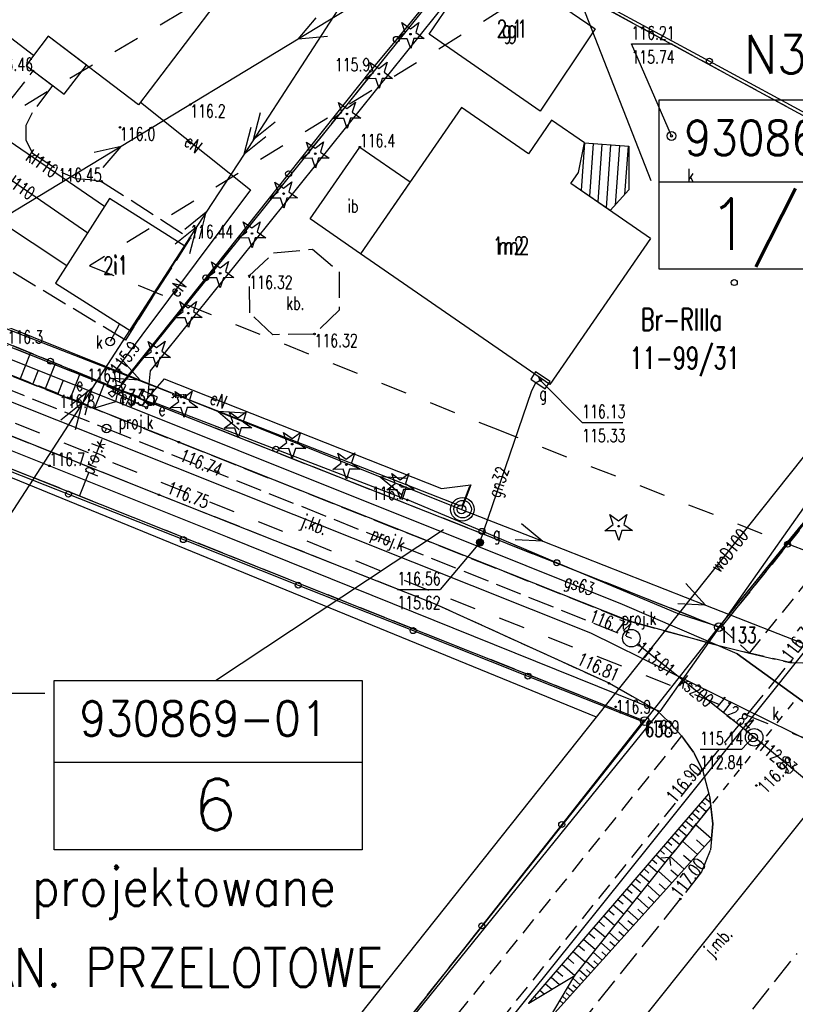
# Model space of a CAD drawing. Extents: x 6572638 to 13149531, y 5838629 to 11678088.
# Tile 27 of 37: x 6573851 to 6573895, y 5838932 to 5838989. Entities that reach past the tile are written whole.
import ezdxf
from ezdxf.enums import TextEntityAlignment as Align

# ---------------------------------------------------------------- set-up
doc = ezdxf.new("R2010")
doc.units = 0
doc.header["$MEASUREMENT"] = 0
for name, pattern in [('1', [0]), ('11', [3, 2.5, -0.5]), ('1_1', [0]), ('1_OTDI', [0]), ('1_OTKC', [1.5, 1, -0.5]), ('1_OTKJ', [2, 1.5, -0.5]), ('1_OTKK', [0]), ('1_OTKU', [2, 1.5, -0.5]), ('1_OTRK', [1.75, 1.25, -0.5]), ('1_OTRKG', [1.75, 1.25, -0.5]), ('1_OTRU', [0]), ('1_OTRUG', [0]), ('1_OTZK', [1.5, 1, -0.5]), ('2_1', [0]), ('2_EGBI17', [0]), ('2_EGBS', [0]), ('2_EGBSG', [0]), ('2_EGBU_A', [0]), ('2_EGBW_W', [1, 0.5, -0.5]), ('3_SUEP_A', [0]), ('3_SUGP', [0]), ('3_SUKP', [0]), ('3_SUKS', [0]), ('3_SULO', [0]), ('3_SUPP_P', [2, 1.5, -0.5]), ('3_SUTP_A', [0]), ('3_SUUP_P', [0]), ('3_SUWP', [0]), ('GDE', [0]), ('GUK', [2, 1.5, -0.5])]:
    doc.linetypes.add(name, pattern=pattern)
doc.layers.get('0').update_dxf_attribs({"color": 250, "linetype": 'CONTINUOUS'})
doc.layers.get('DEFPOINTS').update_dxf_attribs({"linetype": 'CONTINUOUS'})
for name, color, linetype in [('_L_NAP', 7, 'CONTINUOUS'), ('DZIALKI', 7, 'GDE'), ('EBTPO_L_0_A', 7, '1'), ('EGBB_E_T_0', 7, 'CONTINUOUS'), ('EGBB_E_T_1', 7, 'CONTINUOUS'), ('EGBB_L_0', 7, '2_EGBU_A'), ('EGBE_L_3', 7, '2_EGBS'), ('EGBE_L_8', 7, '2_1'), ('KONTURY', 3, 'GUK'), ('NUMERY_DZIALEK', 7, 'CONTINUOUS'), ('NUMERY_KONTUROW', 3, 'CONTINUOUS'), ('NUMERY_PUNKTOW', 7, 'CONTINUOUS'), ('OPIS_LNAP', 250, 'CONTINUOUS'), ('OTD_E_T_7', 7, 'CONTINUOUS'), ('OTD_L_14', 7, '1_OTDI'), ('OTK_E_T_0', 7, 'CONTINUOUS'), ('OTK_E_T_3', 7, 'CONTINUOUS'), ('OTK_L_0', 7, '1_OTKJ'), ('OTK_L_1', 7, '1_OTKK'), ('OTK_L_18', 7, '1_1'), ('OTK_L_2', 7, '1_OTKC'), ('OTK_L_4', 7, '1_OTKU'), ('OTK_L_8', 7, 'CONTINUOUS'), ('OTO_L_0', 7, 'CONTINUOUS'), ('OTR_L_0', 7, '1_OTRU'), ('OTR_L_1', 7, '1_OTRK'), ('OTR_T_0', 7, 'CONTINUOUS'), ('OTR_T_1', 7, 'CONTINUOUS'), ('OTZ_L_1', 7, '1_OTZK'), ('OTZ_T_1', 3, 'CONTINUOUS'), ('P_SUK_E_T_6', 34, 'CONTINUOUS'), ('P_SUK_L_5', 34, '3_SUUP_P'), ('P_SUK_T_3', 34, 'CONTINUOUS'), ('P_SUKP_E_T_0', 34, 'CONTINUOUS'), ('P_SUKP_L_0', 34, '3_SUPP_P'), ('PUNKTY', 7, 'CONTINUOUS'), ('SUE_E_T_1', 1, 'CONTINUOUS'), ('SUE_T_4', 1, 'CONTINUOUS'), ('SUEP_E_T_0', 1, 'CONTINUOUS'), ('SUEP_L_0', 1, '3_SUEP_A'), ('SUER_T_0', 1, 'CONTINUOUS'), ('SUG_E_T_1', 52, 'CONTINUOUS'), ('SUG_E_T_4', 52, 'CONTINUOUS'), ('SUG_T_0', 52, 'CONTINUOUS'), ('SUG_T_2', 52, 'CONTINUOUS'), ('SUGP_E_T_0', 52, 'CONTINUOUS'), ('SUGP_L_0', 52, '3_SUGP'), ('SUGR_T_0', 52, 'CONTINUOUS'), ('SUK_E_T_4', 34, 'CONTINUOUS'), ('SUK_L_5', 34, '3_SUKS'), ('SUK_T_3', 34, 'CONTINUOUS'), ('SUKP_E_T_0', 34, 'CONTINUOUS'), ('SUKP_L_0', 34, '3_SUKP'), ('SUKR_T_0', 34, 'CONTINUOUS'), ('SUL_L_1', 7, '3_SULO'), ('SUP_E_T_1', 7, 'CONTINUOUS'), ('SUP_T_2', 7, 'CONTINUOUS'), ('SUP_T_4', 7, 'CONTINUOUS'), ('SUTP_L_0', 30, '3_SUTP_A'), ('SUWP_E_T_0', 5, 'CONTINUOUS'), ('SUWP_L_0', 5, '3_SUWP'), ('ZAKRES_L_0', 7, '11')]:
    doc.layers.add(name, color=color, linetype=linetype)
doc.styles.add('SIMPLEBX', font='simplex.shx', dxfattribs={"width": 0.7})
doc.styles.get("Standard").update_dxf_attribs({"font": 'Simplex.SHX', "width": 0.75})
doc.dimstyles.get("Standard").update_dxf_attribs({"dimtxt": 1, "dimasz": 1, "dimexe": 1, "dimexo": 1, "dimgap": 1, "dimtad": 1, "dimtxsty": 'STANDARD', "dimcen": 2.5, "dimazin": 3, "dimtfac": 1, "dimtmove": 0, "dimatfit": 3})

# ---------------------------------------------------------------- blocks, each defined once
blk = doc.blocks.new('GRT')
at = {"linetype": 'CONTINUOUS'}
blk.add_circle((0, 0), 0.25, dxfattribs=at)
blk = doc.blocks.new('2_OTRN')
at = {"linetype": 'CONTINUOUS'}
blk.add_circle((0, 0), 0.045, dxfattribs=at)
blk = doc.blocks.new('2_OTRS')
at = {"linetype": 'CONTINUOUS'}
blk.add_circle((0, 0), 0.045, dxfattribs=at)
blk = doc.blocks.new('2_OTZG')
at = {"linetype": 'CONTINUOUS'}
for p, q in [((-0.3012, 0.09375), (-0.4937, 0.6621)), ((-0.4937, 0.6621), (-0.0039, 0.31545)), ((-0.0039, 0.31545), (0.4771, 0.67415)), ((0.4771, 0.67415), (0.2988, 0.1012)), ((-0.78225, -0.26495), (-0.3012, 0.09375)), ((0.2988, 0.1012), (0.7886, -0.24545)), ((-0.18225, -0.2575), (-0.78225, -0.26495)), ((0.01025, -0.82585), (-0.18225, -0.2575)), ((0.1886, -0.2529), (0.01025, -0.82585)), ((0.7886, -0.24545), (0.1886, -0.2529))]:
    blk.add_line(p, q, dxfattribs=at)
blk.add_circle((0, 0), 0.045, dxfattribs=at)
blk = doc.blocks.new('4_SUKS')
at = {"linetype": 'CONTINUOUS'}
blk.add_circle((0, 0), 0.25, dxfattribs=at)
blk = doc.blocks.new('4_SUES')
at = {"linetype": 'CONTINUOUS'}
for p, q in [((0.5, 0.25), (-0.5, 0.25)), ((-0.5, 0.25), (-0.5, -0.25)), ((0.5, -0.25), (0.5, 0.25)), ((-0.5, -0.25), (0.5, -0.25))]:
    blk.add_line(p, q, dxfattribs=at)
blk = doc.blocks.new('4_SUPS')
at = {"linetype": 'CONTINUOUS'}
blk.add_circle((0, 0), 0.0625, dxfattribs=at)
blk = doc.blocks.new('4_SUGS')
at = {"linetype": 'CONTINUOUS'}
for p, q in [((0.5, 0.25), (-0.5, 0.25)), ((-0.5, 0.25), (-0.5, -0.25)), ((0.5, -0.25), (0.5, 0.25)), ((-0.5, -0.25), (0.5, -0.25))]:
    blk.add_line(p, q, dxfattribs=at)
blk = doc.blocks.new('4_SUGW')
at = {"linetype": 'CONTINUOUS'}
for radius in [0.2, 0.175, 0.15, 0.125, 0.1, 0.075, 0.05, 0.025, 0.00715]:
    blk.add_circle((0, 0), radius, dxfattribs=at)
blk = doc.blocks.new('4_SUPP')
at = {"linetype": 'CONTINUOUS'}
blk.add_circle((0, 0), 0.25, dxfattribs=at)
blk = doc.blocks.new('4_SUPW')
at = {"linetype": 'CONTINUOUS'}
blk.add_circle((0, 0), 0.25, dxfattribs=at)
blk = doc.blocks.new('*D582')
at = {"layer": 'DEFPOINTS', "color": 0, "linetype": 'CONTINUOUS'}
for p in [(6573844, 5838973.284), (6573876.355, 5838960.64), (6573876.365, 5838960.665)]:
    blk.add_point(p, dxfattribs=at)
at = {"layer": 'OPIS_LNAP', "color": 0, "linetype": 'CONTINUOUS'}
for p, q in [((6573844.023, 5838973.342), (6573844.465, 5838974.474)), ((6573844.178, 5838973.244), (6573859.727, 5838967.167)), ((6573876.197, 5838960.731), (6573860.648, 5838966.807)), ((6573876.378, 5838960.698), (6573876.82, 5838961.829))]:
    blk.add_line(p, q, dxfattribs=at)
for points in [[(6573844.188, 5838973.272), (6573844.167, 5838973.216), (6573844.01, 5838973.309)], [(6573876.208, 5838960.759), (6573876.186, 5838960.703), (6573876.365, 5838960.665)]]:
    blk.add_solid(points, dxfattribs=at)
at = {"layer": 'OPIS_LNAP', "color": 0, "linetype": 'CONTINUOUS', "insert": (6573860.187, 5838966.987), "char_height": 0.18, "attachment_point": 5}
blk.add_mtext('\\A1;34.7378', dxfattribs=at)

msp = doc.modelspace()

# ---------------------------------------------------------------- linework, layer by layer
at = {"layer": '_L_NAP', "color": 5}
for p, q in [((6573887.64787, 5838974.24752), (6573887.64787, 5838983.93451)), ((6573887.64787, 5838983.93451), (6573905.25993, 5838983.93451)), ((6573887.64787, 5838979.25244), (6573905.25993, 5838979.25244)), ((6573905.25993, 5838974.24752), (6573887.64787, 5838974.24752)), ((6573853.04392, 5838941.03632), (6573853.04392, 5838950.72331)), ((6573853.04392, 5838950.72331), (6573870.65599, 5838950.72331)), ((6573870.65599, 5838950.72331), (6573870.65599, 5838941.03632)), ((6573853.04392, 5838946.04124), (6573870.65599, 5838946.04124)), ((6573870.65599, 5838941.03632), (6573853.04392, 5838941.03632))]:
    msp.add_line(p, q, dxfattribs=at)
at = {"layer": 'DZIALKI'}
for p, q in [((6573877.37, 5838993.09), (6573856.67, 5838967.37)), ((6573877.37, 5838993.09), (6573908.98, 5838975.91)), ((6573834.08, 5838976.3), (6573856.67, 5838967.37)), ((6573891.06, 5838953.77), (6573908.98, 5838975.91)), ((6573886.82, 5838948.4), (6573831.07, 5838970.59)), ((6573856.67, 5838967.37), (6573891.06, 5838953.77)), ((6573886.82, 5838948.4), (6573891.06, 5838953.77)), ((6573840.84, 5838890.42), (6573886.82, 5838948.4))]:
    msp.add_line(p, q, dxfattribs=at)
at = {"layer": 'EBTPO_L_0_A', "linetype": '1'}
msp.add_line((6573847.5, 5838950), (6573852.5, 5838950), dxfattribs=at)
at = {"layer": 'EGBB_L_0', "linetype": '2_EGBU_A'}
for p, q in [((6573864.59, 5838992.5), (6573857.86, 5838983.65)), ((6573874.48, 5838987.7), (6573877.64, 5838992.34)), ((6573877.64, 5838992.34), (6573883.98, 5838988)), ((6573851.86, 5838986.48), (6573848.73, 5838988.87)), ((6573883.98, 5838988), (6573880.83, 5838983.28)), ((6573852.68607, 5838987.58452), (6573851.86, 5838986.48)), ((6573857.86, 5838983.65), (6573852.68607, 5838987.58452)), ((6573880.83, 5838983.28), (6573874.48, 5838987.7)), ((6573876.34, 5838983.49), (6573870.56, 5838975.13)), ((6573880.16, 5838980.84), (6573876.34, 5838983.49)), ((6573881.49, 5838982.77), (6573880.16, 5838980.84)), ((6573883.37, 5838981.47), (6573881.49, 5838982.77)), ((6573883.03, 5838979.77), (6573883.37, 5838981.47)), ((6573882.6, 5838979.15), (6573883.03, 5838979.77)), ((6573887.15, 5838976.01), (6573882.6, 5838979.15)), ((6573856.2, 5838978.3), (6573853.12, 5838973.44)), ((6573860.52, 5838975.56), (6573856.2, 5838978.3)), ((6573857.44, 5838970.7), (6573860.52, 5838975.56)), ((6573887.15, 5838976.01), (6573881.38, 5838967.65)), ((6573881.38, 5838967.65), (6573870.56, 5838975.13)), ((6573853.12, 5838973.44), (6573857.44, 5838970.7))]:
    msp.add_line(p, q, dxfattribs=at)
at = {"layer": 'EGBE_L_3', "linetype": '2_EGBS'}
for p, q in [((6573883.03, 5838979.77), (6573883.37, 5838981.47)), ((6573883.37, 5838981.47), (6573883.17668, 5838978.75203)), ((6573883.86874, 5838981.43453), (6573883.65449, 5838978.42229)), ((6573884.36748, 5838981.39905), (6573884.1323, 5838978.09254)), ((6573884.86622, 5838981.36358), (6573884.61011, 5838977.7628)), ((6573885.36496, 5838981.32811), (6573885.1217, 5838977.90803)), ((6573885.8637, 5838981.29263), (6573885.66657, 5838978.52106)), ((6573885.89882, 5838981.29013), (6573885.89882, 5838978.78237)), ((6573882.6, 5838979.15), (6573883.03, 5838979.77)), ((6573884.8472, 5838977.59919), (6573882.6, 5838979.15)), ((6573885.89882, 5838978.78237), (6573884.8472, 5838977.59919))]:
    msp.add_line(p, q, dxfattribs=at)
at = {"layer": 'EGBE_L_3', "linetype": '2_EGBSG'}
msp.add_line((6573883.37, 5838981.47), (6573885.89882, 5838981.29013), dxfattribs=at)
at = {"layer": 'EGBE_L_8', "linetype": '2_EGBI17'}
for p, q in [((6573852.68607, 5838987.58452), (6573851.86, 5838986.48)), ((6573854.87813, 5838985.91757), (6573852.68607, 5838987.58452)), ((6573851.86, 5838986.48), (6573851.43, 5838985.9)), ((6573851.43, 5838985.9), (6573853.6, 5838984.25)), ((6573853.6, 5838984.25), (6573854.87813, 5838985.91757))]:
    msp.add_line(p, q, dxfattribs=at)
at = {"layer": 'KONTURY'}
for p, q in [((6573877.37, 5838993.09), (6573856.67, 5838967.37)), ((6573908.98, 5838975.91), (6573877.37, 5838993.09)), ((6573834.08, 5838976.3), (6573856.67, 5838967.37)), ((6573891.06, 5838953.77), (6573908.98, 5838975.91)), ((6573886.82, 5838948.4), (6573831.07, 5838970.59)), ((6573856.67, 5838967.37), (6573891.06, 5838953.77)), ((6573840.84, 5838890.42), (6573886.82, 5838948.4))]:
    msp.add_line(p, q, dxfattribs=at)
at = {"layer": 'OPIS_LNAP', "color": 6, "linetype": 'CONTINUOUS'}
for p, q in [((6573881.00458, 5838995.05749), (6573887.15985, 5838979.31575)), ((6573862.25974, 5838950.72084), (6573875.30568, 5838959.35318))]:
    msp.add_line(p, q, dxfattribs=at)
at = {"layer": 'OTD_L_14', "linetype": '1_OTDI'}
for p, q in [((6573867.68, 5838977.12), (6573870.52, 5838981.23)), ((6573870.52, 5838981.23), (6573873.4, 5838979.24)), ((6573873.4, 5838979.24), (6573870.56, 5838975.13)), ((6573870.56, 5838975.13), (6573867.68, 5838977.12))]:
    msp.add_line(p, q, dxfattribs=at)
at = {"layer": 'OTK_L_0', "linetype": '1_OTKJ'}
for p, q in [((6573837.68, 5838973.27), (6573860.17, 5838964.35)), ((6573859.03, 5838961.34), (6573836.61, 5838970.25)), ((6573860.17, 5838964.35), (6573885.94, 5838954.11)), ((6573874.79, 5838955.11), (6573859.03, 5838961.34)), ((6573884.78, 5838950.56), (6573874.79, 5838955.11)), ((6573885.94, 5838954.11), (6573890.52, 5838952.86)), ((6573890.52, 5838952.86), (6573892.81, 5838952.28)), ((6573892.81, 5838952.28), (6573895.11, 5838951.74)), ((6573890.11901, 5838945.61158), (6573895.11, 5838951.74)), ((6573895.11, 5838951.74), (6573897.2, 5838951.71)), ((6573884.78, 5838950.56), (6573887.5, 5838949.03)), ((6573887.5, 5838949.03), (6573888.22, 5838948.34)), ((6573888.22, 5838948.34), (6573888.93, 5838947.56)), ((6573888.93, 5838947.56), (6573889.61, 5838946.62)), ((6573889.61, 5838946.62), (6573890.11901, 5838945.61158)), ((6573890.11901, 5838945.61158), (6573890.54, 5838944)), ((6573890.54, 5838944), (6573890.71, 5838942.52)), ((6573890.71, 5838942.52), (6573890.57, 5838941)), ((6573890.57, 5838941), (6573890.06, 5838939.78)), ((6573890.06, 5838939.78), (6573888.85, 5838938.22)), ((6573888.85, 5838938.22), (6573855.63, 5838896.81)), ((6573886.75, 5838924.11), (6573895.54, 5838935.11))]:
    msp.add_line(p, q, dxfattribs=at)
at = {"layer": 'OTK_L_1', "linetype": '1_OTKK'}
for p, q in [((6573860.17, 5838964.35), (6573837.68, 5838973.27)), ((6573859.03, 5838961.34), (6573836.61, 5838970.25)), ((6573885.94, 5838954.11), (6573860.17, 5838964.35)), ((6573874.79, 5838955.11), (6573859.03, 5838961.34)), ((6573884.78, 5838950.56), (6573874.79, 5838955.11)), ((6573890.52, 5838952.86), (6573885.94, 5838954.11)), ((6573890.52, 5838952.86), (6573892.81, 5838952.28)), ((6573887.5, 5838949.03), (6573884.78, 5838950.56)), ((6573887.5, 5838949.03), (6573888.22, 5838948.34)), ((6573888.22, 5838948.34), (6573888.93, 5838947.56))]:
    msp.add_line(p, q, dxfattribs=at)
at = {"layer": 'OTK_L_18', "linetype": '1_1'}
for p, q in [((6573883.7378, 5838953.4262), (6573791.0322, 5838990.3894)), ((6573898.50696, 5838946.12622), (6573883.7378, 5838953.4262)), ((6573891.5509, 5838937.4063), (6573898.50696, 5838946.12622)), ((6573801.3275, 5838824.3846), (6573891.5509, 5838937.4063))]:
    msp.add_line(p, q, dxfattribs=at)
at = {"layer": 'OTK_L_2', "linetype": '1_OTKC'}
for p, q in [((6573892.81, 5838952.28), (6573904.91, 5838967.31)), ((6573906.58, 5838965.94), (6573895.11, 5838951.74)), ((6573895.11, 5838951.74), (6573892.81, 5838952.28)), ((6573888.93, 5838947.56), (6573865.68, 5838918.68)), ((6573889.61, 5838946.62), (6573888.93, 5838947.56)), ((6573890.11901, 5838945.61158), (6573889.61, 5838946.62)), ((6573871.96, 5838923.06), (6573890.11901, 5838945.61158))]:
    msp.add_line(p, q, dxfattribs=at)
at = {"layer": 'OTK_L_4', "linetype": '1_OTKU'}
for p, q in [((6573850.43, 5838983.79), (6573851.83, 5838985.59)), ((6573851.83, 5838985.59), (6573852.94, 5838984.75)), ((6573852.94, 5838984.75), (6573851.78, 5838983.2)), ((6573851.78, 5838983.2), (6573851.41, 5838982.47)), ((6573851.41, 5838982.47), (6573851.41, 5838981.62)), ((6573851.41, 5838981.62), (6573851.8, 5838980.88)), ((6573851.8, 5838980.88), (6573853.53, 5838979.76)), ((6573853.53, 5838979.76), (6573854.29, 5838979.44)), ((6573854.29, 5838979.44), (6573855.07, 5838979.37)), ((6573855.07, 5838979.37), (6573855.75, 5838979.27)), ((6573855.75, 5838979.27), (6573860.81, 5838976.02)), ((6573857.12, 5838970.19), (6573848.02, 5838975.66)), ((6573860.81, 5838976.02), (6573857.12, 5838970.19)), ((6573864.2, 5838973.87), (6573865.59, 5838975.19)), ((6573865.59, 5838975.19), (6573867.82, 5838975.39)), ((6573867.82, 5838975.39), (6573869.34, 5838974.1)), ((6573864.22, 5838971.75), (6573864.2, 5838973.87)), ((6573869.34, 5838974.1), (6573869.34, 5838971.9)), ((6573865.54, 5838970.5), (6573864.22, 5838971.75)), ((6573869.34, 5838971.9), (6573867.93, 5838970.54)), ((6573867.93, 5838970.54), (6573865.54, 5838970.5))]:
    msp.add_line(p, q, dxfattribs=at)
at = {"layer": 'OTK_L_8', "linetype": '1_OTKJ'}
for p, q in [((6573895.01352, 5838949.07143), (6573895.32096, 5838949.45559)), ((6573894.39866, 5838948.30312), (6573894.70609, 5838948.68728)), ((6573893.78379, 5838947.53481), (6573894.09123, 5838947.91897)), ((6573893.16893, 5838946.7665), (6573893.47636, 5838947.15065)), ((6573892.55406, 5838945.99819), (6573892.86149, 5838946.38234)), ((6573891.9392, 5838945.22987), (6573892.24663, 5838945.61403)), ((6573891.32433, 5838944.46156), (6573891.63176, 5838944.84572)), ((6573890.70946, 5838943.69325), (6573891.0169, 5838944.0774)), ((6573890.0946, 5838942.92494), (6573890.40203, 5838943.30909)), ((6573889.47973, 5838942.15662), (6573889.78716, 5838942.54078)), ((6573888.86487, 5838941.38831), (6573889.1723, 5838941.77247)), ((6573888.25, 5838940.62), (6573888.55743, 5838941.00416)), ((6573887.75804, 5838940.56542), (6573888.25, 5838940.62)), ((6573888.30458, 5838940.12804), (6573888.25, 5838940.62))]:
    msp.add_line(p, q, dxfattribs=at)
at = {"layer": 'OTO_L_0'}
for p, q in [((6573877.36, 5838993.2), (6573872.61196, 5838987.3943)), ((6573884.30857, 5838989.51113), (6573890.51501, 5838986.1471)), ((6573872.61196, 5838987.3943), (6573871.12, 5838985.57)), ((6573890.51501, 5838986.1471), (6573896.72146, 5838982.78308)), ((6573871.12, 5838985.57), (6573866.44809, 5838979.70287)), ((6573866.44809, 5838979.70287), (6573861.70904, 5838973.75143)), ((6573861.70904, 5838973.75143), (6573856.97, 5838967.8)), ((6573848.94391, 5838970.58153), (6573852.82696, 5838968.98076)), ((6573852.82696, 5838968.98076), (6573856.71, 5838967.38)), ((6573856.97, 5838967.8), (6573856.71, 5838967.38)), ((6573856.71, 5838967.38), (6573857.98, 5838966.92)), ((6573858.72, 5838966.65), (6573865.7176, 5838963.9512)), ((6573847.28437, 5838963.978), (6573853.85531, 5838961.37666)), ((6573865.7176, 5838963.9512), (6573873.24, 5838961.05)), ((6573898.792, 5838963.26572), (6573894.986, 5838958.51286)), ((6573853.85531, 5838961.37666), (6573860.42624, 5838958.77533)), ((6573877.51311, 5838959.25341), (6573873.24, 5838961.05)), ((6573881.78622, 5838957.45683), (6573877.51311, 5838959.25341)), ((6573860.42624, 5838958.77533), (6573866.99718, 5838956.174)), ((6573894.986, 5838958.51286), (6573891.18, 5838953.76)), ((6573888.7, 5838954.55), (6573881.78622, 5838957.45683)), ((6573866.99718, 5838956.174), (6573873.56812, 5838953.57267)), ((6573891.18, 5838953.76), (6573888.7, 5838954.55)), ((6573873.56812, 5838953.57267), (6573880.13906, 5838950.97133)), ((6573880.13906, 5838950.97133), (6573886.71, 5838948.37)), ((6573886.71, 5838948.37), (6573882.06947, 5838942.47802)), ((6573882.06947, 5838942.47802), (6573877.50454, 5838936.68201)), ((6573877.50454, 5838936.68201), (6573872.9396, 5838930.88601))]:
    msp.add_line(p, q, dxfattribs=at)
for centre in [(6573872.61196, 5838987.3943), (6573890.51501, 5838986.1471), (6573866.44809, 5838979.70287), (6573861.70904, 5838973.75143), (6573891.94011, 5838973.48175), (6573852.82696, 5838968.98076), (6573865.7176, 5838963.9512), (6573853.85531, 5838961.37666), (6573877.51311, 5838959.25341), (6573860.42624, 5838958.77533), (6573894.986, 5838958.51286), (6573881.78622, 5838957.45683), (6573866.99718, 5838956.174), (6573873.56812, 5838953.57267), (6573880.13906, 5838950.97133), (6573882.06947, 5838942.47802), (6573877.50454, 5838936.68201)]:
    msp.add_circle(centre, 0.17, dxfattribs=at)
at = {"layer": 'OTR_L_0', "linetype": '1_OTRUG'}
for p, q in [((6573880.19, 5838932.27), (6573890.4762, 5838944.24424)), ((6573881.32, 5838931.31), (6573890.63042, 5838941.65601))]:
    msp.add_line(p, q, dxfattribs=at)
at = {"layer": 'OTR_L_0', "linetype": '1_OTRU'}
for p, q in [((6573890.4762, 5838944.24424), (6573890.54, 5838944)), ((6573890.59208, 5838943.54657), (6573888.42, 5838940.84)), ((6573890.59208, 5838943.54657), (6573890.54, 5838944)), ((6573890.71, 5838942.52), (6573890.59208, 5838943.54657)), ((6573890.63042, 5838941.65601), (6573890.71, 5838942.52)), ((6573882.82, 5838933.84), (6573888.42, 5838940.84)), ((6573880.19, 5838932.27), (6573882.82, 5838933.84)), ((6573881.32, 5838931.31), (6573882.82, 5838933.84))]:
    msp.add_line(p, q, dxfattribs=at)
at = {"layer": 'OTR_L_0', "linetype": '1_1'}
for p, q in [((6573889.90468, 5838943.57894), (6573890.32695, 5838943.2162)), ((6573890.08605, 5838943.79007), (6573890.29365, 5838943.61173)), ((6573890.26439, 5838943.99767), (6573890.57047, 5838943.73474)), ((6573889.34186, 5838942.92375), (6573889.56395, 5838942.73296)), ((6573889.53264, 5838943.14584), (6573889.96939, 5838942.77065)), ((6573889.72023, 5838943.36421), (6573889.93495, 5838943.17976)), ((6573888.9505, 5838942.46817), (6573889.18021, 5838942.27084)), ((6573889.14783, 5838942.69788), (6573889.59957, 5838942.30983)), ((6573890.63042, 5838941.65601), (6573889.72718, 5838942.46884)), ((6573888.33816, 5838941.75533), (6573888.82142, 5838941.3402)), ((6573888.54573, 5838941.99696), (6573888.78332, 5838941.79287)), ((6573888.74982, 5838942.23455), (6573889.21705, 5838941.83319)), ((6573887.91237, 5838941.25967), (6573888.41222, 5838940.83028)), ((6573888.12706, 5838941.50959), (6573888.3728, 5838941.2985)), ((6573889.82908, 5838940.76554), (6573888.97619, 5838941.53305)), ((6573890.22401, 5838941.20439), (6573889.78515, 5838941.59931)), ((6573887.47144, 5838940.74638), (6573887.98926, 5838940.30157)), ((6573887.69385, 5838941.00529), (6573887.94823, 5838940.78677)), ((6573889.07241, 5838939.9247), (6573888.26735, 5838940.64918)), ((6573889.44532, 5838940.33909), (6573889.03093, 5838940.712)), ((6573887.01468, 5838940.21466), (6573887.55109, 5838939.75387)), ((6573887.24508, 5838940.48287), (6573887.50859, 5838940.2565)), ((6573886.54151, 5838939.66384), (6573887.09719, 5838939.18649)), ((6573886.78018, 5838939.94168), (6573887.05316, 5838939.70718)), ((6573888.35845, 5838939.13133), (6573887.59947, 5838939.81434)), ((6573888.71017, 5838939.52217), (6573888.31933, 5838939.87389)), ((6573886.05134, 5838939.09322), (6573886.62698, 5838938.59873)), ((6573886.29858, 5838939.38105), (6573886.58137, 5838939.13812)), ((6573887.68536, 5838938.38337), (6573886.96983, 5838939.02728)), ((6573888.01695, 5838938.75184), (6573887.64848, 5838939.08343)), ((6573885.54355, 5838938.50211), (6573886.13988, 5838937.98985)), ((6573885.79969, 5838938.80028), (6573886.09263, 5838938.54863)), ((6573885.01753, 5838937.88977), (6573885.63528, 5838937.3591)), ((6573885.28286, 5838938.19864), (6573885.58634, 5838937.93795)), ((6573887.0508, 5838937.67823), (6573886.37622, 5838938.28528)), ((6573887.3634, 5838938.0256), (6573887.01603, 5838938.33821)), ((6573884.47261, 5838937.25542), (6573885.11255, 5838936.70569)), ((6573884.74748, 5838937.57539), (6573885.06185, 5838937.30534)), ((6573886.45256, 5838937.01345), (6573885.8166, 5838937.58575)), ((6573886.74727, 5838937.34094), (6573886.41978, 5838937.63565)), ((6573884.19286, 5838936.92975), (6573884.51852, 5838936.65)), ((6573885.88857, 5838936.38673), (6573885.28902, 5838936.92627)), ((6573886.16641, 5838936.69547), (6573885.85767, 5838936.97331)), ((6573883.61831, 5838936.26092), (6573883.95568, 5838935.97111)), ((6573883.90812, 5838936.59829), (6573884.57105, 5838936.02881)), ((6573885.35686, 5838935.79588), (6573884.79163, 5838936.30454)), ((6573885.6188, 5838936.08695), (6573885.32773, 5838936.34889)), ((6573883.02312, 5838935.56806), (6573883.37261, 5838935.26784)), ((6573883.32334, 5838935.91755), (6573884.01009, 5838935.32761)), ((6573884.85559, 5838935.23885), (6573884.32271, 5838935.71839)), ((6573885.10253, 5838935.51326), (6573884.82813, 5838935.7602)), ((6573882.71756, 5838935.21235), (6573883.42898, 5838934.60122)), ((6573884.38302, 5838934.71371), (6573883.88064, 5838935.1658)), ((6573884.61582, 5838934.97241), (6573884.35712, 5838935.20522)), ((6573882.09001, 5838934.48182), (6573882.82699, 5838933.84874)), ((6573882.40655, 5838934.85031), (6573882.7686, 5838934.5393)), ((6573883.93749, 5838934.21863), (6573883.46387, 5838934.64484)), ((6573884.15697, 5838934.46252), (6573883.91308, 5838934.682)), ((6573881.77334, 5838934.11318), (6573882.14198, 5838933.79651)), ((6573883.51747, 5838933.75189), (6573883.07096, 5838934.1537)), ((6573883.72439, 5838933.98182), (6573883.49446, 5838934.18874)), ((6573881.14001, 5838933.37591), (6573881.50864, 5838933.05924)), ((6573881.45668, 5838933.74455), (6573881.95008, 5838933.3207)), ((6573883.12149, 5838933.31187), (6573882.72071, 5838933.67253)), ((6573883.31656, 5838933.52864), (6573883.09979, 5838933.72371)), ((6573880.82334, 5838933.00727), (6573881.07004, 5838932.79535)), ((6573882.54215, 5838932.66809), (6573882.32755, 5838932.8612)), ((6573882.73526, 5838932.88268), (6573882.42041, 5838933.16602)), ((6573882.92838, 5838933.09728), (6573882.71378, 5838933.29039)), ((6573880.50667, 5838932.63864), (6573880.63002, 5838932.53267)), ((6573882.15592, 5838932.2389), (6573881.96995, 5838932.40625)), ((6573882.34903, 5838932.45349), (6573882.1201, 5838932.65951))]:
    msp.add_line(p, q, dxfattribs=at)
msp.add_point((6573880.19, 5838932.27), dxfattribs=at)
at = {"layer": 'OTR_L_1', "linetype": '1_OTRK'}
for p, q in [((6573856.71, 5838967.38), (6573850.37, 5838969.99)), ((6573856.57, 5838966.68), (6573856.71, 5838967.38)), ((6573855.37, 5838966.31), (6573856.57, 5838966.68))]:
    msp.add_line(p, q, dxfattribs=at)
at = {"layer": 'OTR_L_1', "linetype": '1_1'}
for p, q in [((6573851.1052, 5838967.9914), (6573851.68046, 5838969.45052)), ((6573852.54808, 5838967.42254), (6573853.11481, 5838968.86004)), ((6573851.82933, 5838967.70591), (6573852.11482, 5838968.43004)), ((6573853.96957, 5838966.86212), (6573854.52791, 5838968.27831)), ((6573853.26148, 5838967.14128), (6573853.54274, 5838967.85469)), ((6573855.37, 5838966.31), (6573855.92006, 5838967.7052)), ((6573854.6724, 5838966.58503), (6573854.94949, 5838967.28786))]:
    msp.add_line(p, q, dxfattribs=at)
at = {"layer": 'OTR_L_1', "linetype": '1_OTRKG'}
msp.add_line((6573850.5, 5838968.23), (6573855.37, 5838966.31), dxfattribs=at)
at = {"layer": 'OTZ_L_1', "linetype": '1_OTZK'}
for p, q in [((6573903.18291, 5838968.64005), (6573891.18, 5838953.76)), ((6573892.81, 5838952.28), (6573904.91, 5838967.31)), ((6573891.18, 5838953.76), (6573892.81, 5838952.28))]:
    msp.add_line(p, q, dxfattribs=at)
at = {"layer": 'P_SUK_L_5', "linetype": '3_SUUP_P'}
msp.add_circle((6573886.05241, 5838953.1426), 0.5, dxfattribs=at)
at = {"layer": 'P_SUKP_L_0', "linetype": '3_SUPP_P'}
for p, q in [((6573835.06441, 5838973.51185), (6573856.03334, 5838965.13495)), ((6573854.4888, 5838961.26869), (6573856.03334, 5838965.13495)), ((6573856.03334, 5838965.13495), (6573886.05241, 5838953.1426))]:
    msp.add_line(p, q, dxfattribs=at)
at = {"layer": 'SUEP_L_0', "linetype": '3_SUEP_A'}
for p, q in [((6573875.54329, 5838992.59866), (6573866.99284, 5838987.41312)), ((6573858.55, 5838968.43), (6573877.00225, 5838991.40355)), ((6573870.43188, 5838990.90043), (6573863.89981, 5838980.83406)), ((6573866.99284, 5838987.41312), (6573868.01613, 5838988.61847)), ((6573866.99284, 5838987.41312), (6573856.86067, 5838981.26832)), ((6573868.66432, 5838987.54967), (6573866.99284, 5838987.41312)), ((6573857.98104, 5838983.80917), (6573864.27, 5838978.78)), ((6573864.44415, 5838981.67292), (6573864.84122, 5838983.20339)), ((6573863.89981, 5838980.83406), (6573864.29688, 5838982.36452)), ((6573865.68009, 5838982.65905), (6573864.44415, 5838981.67292)), ((6573865.13575, 5838981.82018), (6573863.89981, 5838980.83406)), ((6573856.86067, 5838981.26832), (6573848.31022, 5838976.08277)), ((6573856.86067, 5838981.26832), (6573855.31883, 5838980.91801)), ((6573855.83738, 5838980.06296), (6573856.86067, 5838981.26832)), ((6573863.89981, 5838980.83406), (6573861.74019, 5838977.50594)), ((6573864.27, 5838978.78), (6573856.46981, 5838968.36407)), ((6573861.74019, 5838977.50594), (6573855.20812, 5838967.43957)), ((6573861.74019, 5838977.50594), (6573860.50425, 5838976.51982)), ((6573861.34312, 5838975.97548), (6573861.74019, 5838977.50594)), ((6573861.19585, 5838976.66708), (6573859.95991, 5838975.68095)), ((6573860.79878, 5838975.13661), (6573861.19585, 5838976.66708)), ((6573848.67431, 5838971.62537), (6573857.95292, 5838967.89611)), ((6573856.84082, 5838969.1514), (6573857.95292, 5838967.89611)), ((6573856.46981, 5838968.36407), (6573856.585, 5838967.59)), ((6573858.395, 5838966.9), (6573858.55, 5838968.43)), ((6573857.95292, 5838967.89611), (6573856.37466, 5838967.99157)), ((6573857.95292, 5838967.89611), (6573862.41208, 5838966.10389)), ((6573859.33, 5838967.98), (6573858.395, 5838966.9)), ((6573859.33, 5838967.98), (6573875.19, 5838961.71)), ((6573855.20812, 5838967.43957), (6573848.67604, 5838957.37319)), ((6573855.20812, 5838967.43957), (6573853.97217, 5838966.45344)), ((6573854.81104, 5838965.9091), (6573855.20812, 5838967.43957)), ((6573856.34, 5838967.27), (6573856.13, 5838967.15)), ((6573856.13, 5838967.15), (6573856.36, 5838966.93)), ((6573858.09, 5838966.44), (6573856.34, 5838967.27)), ((6573856.52, 5838967.09), (6573856.585, 5838967.59)), ((6573854.66378, 5838966.6007), (6573853.42783, 5838965.61457)), ((6573854.2667, 5838965.07023), (6573854.66378, 5838966.6007)), ((6573856.36, 5838966.93), (6573856.52, 5838967.09)), ((6573858.395, 5838966.9), (6573858.22, 5838966.68)), ((6573858.22, 5838966.68), (6573858.45, 5838966.49)), ((6573858.32, 5838966.33), (6573858.09, 5838966.44)), ((6573858.45, 5838966.49), (6573858.32, 5838966.33)), ((6573862.41208, 5838966.10389), (6573871.69069, 5838962.37463)), ((6573863.99034, 5838966.00843), (6573862.41208, 5838966.10389)), ((6573862.41208, 5838966.10389), (6573863.61741, 5838965.08057)), ((6573871.69069, 5838962.37463), (6573876.33, 5838960.51)), ((6573873.26895, 5838962.27917), (6573871.69069, 5838962.37463)), ((6573871.69069, 5838962.37463), (6573872.89602, 5838961.35131)), ((6573875.19, 5838961.71), (6573876.88, 5838961.91)), ((6573876.88, 5838961.91), (6573876.33, 5838960.51)), ((6573876.33, 5838960.51), (6573880.98376, 5838958.68174)), ((6573879.77046, 5838959.69559), (6573880.98376, 5838958.68174)), ((6573880.98376, 5838958.68174), (6573879.4048, 5838958.76484)), ((6573880.98376, 5838958.68174), (6573890.29127, 5838955.02521)), ((6573889.16938, 5838956.27176), (6573890.29127, 5838955.02521)), ((6573890.29127, 5838955.02521), (6573888.71232, 5838955.10832)), ((6573890.29127, 5838955.02521), (6573901.28873, 5838950.70479)), ((6573888.60006, 5838943.14409), (6573897.55201, 5838954.37493)), ((6573867.70627, 5838917.142), (6573888.60006, 5838943.14409))]:
    msp.add_line(p, q, dxfattribs=at)
at = {"layer": 'SUEP_L_0', "color": 4, "linetype": '3_SUEP_A'}
for centre, radius in [((6573876.38746, 5838960.50942), 0.67202), ((6573876.39946, 5838960.51569), 0.50079)]:
    msp.add_circle(centre, radius, dxfattribs=at)
at = {"layer": 'SUGP_L_0', "linetype": '3_SUGP'}
for p, q in [((6573877.33, 5838958.37), (6573848.39, 5838969.94)), ((6573880.34, 5838967.25), (6573880.58171, 5838967.76523)), ((6573880.58171, 5838967.76523), (6573880.85204, 5838967.88425)), ((6573880.85204, 5838967.88425), (6573880.73639, 5838968.09494)), ((6573877.39, 5838958.61), (6573880.34, 5838967.25)), ((6573877.33, 5838958.37), (6573877.39, 5838958.61)), ((6573885.55, 5838955.07), (6573877.33, 5838958.37)), ((6573892.11, 5838952.25), (6573885.55, 5838955.07)), ((6573904.28, 5838943.43), (6573892.11, 5838952.25))]:
    msp.add_line(p, q, dxfattribs=at)
at = {"layer": 'SUGR_T_0', "linetype": 'CONTINUOUS'}
for p, q in [((6573880.85204, 5838967.88425), (6573883.24, 5838965.48)), ((6573883.24, 5838965.48), (6573885.57427, 5838965.48)), ((6573877.39, 5838958.61), (6573875.11008, 5838955.92098)), ((6573872.66724, 5838955.92098), (6573875.11008, 5838955.92098))]:
    msp.add_line(p, q, dxfattribs=at)
at = {"layer": 'SUK_L_5', "linetype": '3_SUKS'}
msp.add_circle((6573893.08, 5838947.47), 0.5, dxfattribs=at)
at = {"layer": 'SUKP_L_0', "linetype": '3_SUKP'}
for p, q in [((6573843.6, 5838984.14), (6573854.95577, 5838976.3367)), ((6573846.73, 5838984.15), (6573855.91133, 5838977.8445)), ((6573844.07, 5838980.84), (6573853.76909, 5838974.46422)), ((6573856.77945, 5838971.11896), (6573856.24, 5838970.11)), ((6573893.08, 5838947.47), (6573886.48, 5838952.74)), ((6573902.61, 5838939.59), (6573893.08, 5838947.47))]:
    msp.add_line(p, q, dxfattribs=at)
at = {"layer": 'SUKR_T_0', "linetype": 'CONTINUOUS'}
for p, q in [((6573888.34605, 5838981.86695), (6573886.05448, 5838987.13802)), ((6573886.05448, 5838987.13802), (6573888.38874, 5838987.13802)), ((6573893.01, 5838947.46), (6573892.37224, 5838946.78828)), ((6573889.98369, 5838946.78828), (6573892.37224, 5838946.78828))]:
    msp.add_line(p, q, dxfattribs=at)
at = {"layer": 'SUL_L_1', "linetype": '3_SULO'}
for p, q in [((6573856.34, 5838967.27), (6573858.09, 5838966.44)), ((6573892.11, 5838952.25), (6573904.28, 5838943.43))]:
    msp.add_line(p, q, dxfattribs=at)
at = {"layer": 'SUTP_L_0', "linetype": '3_SUTP_A'}
for p, q in [((6573862.95, 5838958.91), (6573830.69, 5838971.81)), ((6573899.63969, 5838965.91904), (6573887.68, 5838948.95)), ((6573887.68, 5838948.95), (6573862.95, 5838958.91)), ((6573868.05, 5838924.68), (6573887.68, 5838948.95))]:
    msp.add_line(p, q, dxfattribs=at)
at = {"layer": 'SUWP_L_0', "linetype": '3_SUWP'}
for p, q in [((6573884.05, 5838948.63), (6573899.02948, 5838967.42995)), ((6573884.05, 5838948.63), (6573843.57, 5838965.18)), ((6573862.29987, 5838921.22061), (6573884.05, 5838948.63))]:
    msp.add_line(p, q, dxfattribs=at)
at = {"layer": 'ZAKRES_L_0', "linetype": '2_EGBW_W', "ltscale": 3}
for p, q in [((6573843.6091, 5838979.04992), (6573875.76864, 5838998.11502)), ((6573883.95969, 5838992.37858), (6573855.06071, 5838974.44724)), ((6573855.06071, 5838974.44724), (6573878.15826, 5838965.16376)), ((6573874.46537, 5838955.87069), (6573846.01647, 5838967.36693)), ((6573878.15826, 5838965.16376), (6573917.14269, 5838949.84793)), ((6573913.42174, 5838940.56624), (6573874.46537, 5838955.87069))]:
    msp.add_line(p, q, dxfattribs=at)

# ---------------------------------------------------------------- block references
at = {"layer": 'OTR_T_0'}
for p in [(6573851.83, 5838985.59), (6573855.75, 5838979.27), (6573860.81, 5838976.02), (6573864.2, 5838973.87), (6573867.93, 5838970.54), (6573895.17, 5838951.78), (6573890.11901, 5838945.61158), (6573888.85, 5838938.22)]:
    msp.add_blockref('2_OTRS', p, dxfattribs=at)
for p, rotation in [((6573860.17, 5838964.35), 359.9999999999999), ((6573859.03, 5838961.34), 359.9999999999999), ((6573885.94, 5838954.11), 359.9999999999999), ((6573884.78, 5838950.56), 359.9999999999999), ((6573893.20176, 5838944.7106), 45.8052329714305)]:
    msp.add_blockref('2_OTRS', p, dxfattribs=dict(at, rotation=rotation))
at = {"layer": 'OTR_T_1'}
for p in [(6573871.12, 5838985.57), (6573860.82, 5838983.67), (6573856.8, 5838982.36), (6573870.52, 5838981.23), (6573856.97, 5838967.8), (6573855.37, 5838966.31), (6573852.77, 5838963), (6573873.24, 5838961.05), (6573885.15852, 5838949.21514), (6573886.77, 5838948.43)]:
    msp.add_blockref('2_OTRN', p, dxfattribs=at)
at = {"layer": 'OTZ_T_1'}
for p in [(6573873.42, 5838987.69), (6573871.61, 5838985.41), (6573869.79, 5838983.13), (6573867.97, 5838980.85), (6573866.16, 5838978.57), (6573864.35, 5838976.29), (6573862.53, 5838974.01), (6573860.71, 5838971.73), (6573858.9, 5838969.45), (6573860.46, 5838966.59), (6573863.55, 5838965.42), (6573866.65, 5838964.24), (6573869.75, 5838963.06), (6573872.84, 5838961.89), (6573885.32164, 5838959.54498)]:
    msp.add_blockref('2_OTZG', p, dxfattribs=at)
at = {"layer": 'P_SUK_T_3'}
msp.add_blockref('4_SUKS', (6573856.03334, 5838965.13495), dxfattribs=at)
at = {"layer": 'PUNKTY'}
for p in [(6573856.67, 5838967.37), (6573891.06, 5838953.77), (6573886.82, 5838948.4)]:
    msp.add_blockref('GRT', p, dxfattribs=at)
at = {"layer": 'SUE_T_4'}
for p, rotation in [((6573856.585, 5838967.59), 335.4026429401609), ((6573858.395, 5838966.9), 155.5040952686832)]:
    msp.add_blockref('4_SUES', p, dxfattribs=dict(at, rotation=rotation))
at = {"layer": 'SUER_T_0', "rotation": 53.17153734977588}
msp.add_blockref('4_SUPS', (6573856.46981, 5838968.36407), dxfattribs=at)
at = {"layer": 'SUER_T_0'}
msp.add_blockref('4_SUPS', (6573858.32, 5838966.33), dxfattribs=at)
at = {"layer": 'SUG_T_0', "rotation": 326.5601314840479}
msp.add_blockref('4_SUGS', (6573880.85204, 5838967.88425), dxfattribs=at)
at = {"layer": 'SUG_T_2'}
msp.add_blockref('4_SUGW', (6573877.39, 5838958.61), dxfattribs=at)
at = {"layer": 'SUGR_T_0'}
for p in [(6573880.85204, 5838967.88425), (6573877.39, 5838958.61)]:
    msp.add_blockref('4_SUPS', p, dxfattribs=at)
at = {"layer": 'SUK_T_3'}
for p in [(6573888.34605, 5838981.86695), (6573856.24, 5838970.11)]:
    msp.add_blockref('4_SUKS', p, dxfattribs=at)
at = {"layer": 'SUKR_T_0'}
for p in [(6573888.34605, 5838981.86695), (6573886.48, 5838952.74), (6573892.68928, 5838947.78199), (6573893.01, 5838947.46), (6573893.46533, 5838947.15138)]:
    msp.add_blockref('4_SUPS', p, dxfattribs=at)
at = {"layer": 'SUP_T_2'}
msp.add_blockref('4_SUPP', (6573876.33, 5838960.51), dxfattribs=at)
at = {"layer": 'SUP_T_4'}
msp.add_blockref('4_SUPW', (6573893.01, 5838947.46), dxfattribs=at)

# ---------------------------------------------------------------- texts
at = {"color": 1, "linetype": 'BYBLOCK', "style": 'SIMPLEBX', "width": 0.9}
for s, p in [('N3 E-10,5/6', (6573892.51546, 5838985.44263)), ('projektowane', (6573851.76248, 5838937.82208)), ('STAN. PRZELOTOWE', (6573846.15064, 5838933.2013))]:
    msp.add_text(s, height=2.2, dxfattribs=at).set_placement(p)
at = {"color": 5, "linetype": 'BYBLOCK', "style": 'SIMPLEBX', "width": 0.9}
for p in [(6573889.08224, 5838980.76615), (6573854.47829, 5838947.55495)]:
    msp.add_text('930869-01', height=1.98, dxfattribs=at).set_placement(p)
at = {"layer": '_L_NAP', "color": 5, "style": 'SIMPLEBX'}
for s, height, p in [('1/5/1', 2.941333, (6573890.39121, 5838975.35981)), ('6', 2.94133, (6573860.9805, 5838942.14861))]:
    msp.add_text(s, height=height, dxfattribs=at).set_placement(p)
at = {"layer": 'EGBB_E_T_0', "width": 0.7}
for s, p in [('g1', (6573879.2325, 5838987.83)), ('m2', (6573879.16737, 5838975.59556)), ('i1', (6573856.83466, 5838974.53806))]:
    msp.add_text(s, height=1, dxfattribs=at).set_placement(p, align=Align.MIDDLE)
at = {"layer": 'EGBB_E_T_1', "width": 0.7}
for s, p in [('2g1', (6573879.2325, 5838987.83)), ('1m2', (6573879.16737, 5838975.59556)), ('2i1', (6573856.5612, 5838974.47496))]:
    msp.add_text(s, height=1, dxfattribs=at).set_placement(p, align=Align.MIDDLE)
at = {"layer": 'NUMERY_DZIALEK', "width": 0.7}
msp.add_text('11-99/31', height=1.25, dxfattribs=at).set_placement((6573889.1006, 5838969.08076), align=Align.MIDDLE)
at = {"layer": 'NUMERY_KONTUROW', "width": 0.7}
msp.add_text('Br-RIIIa', height=1.25, dxfattribs=at).set_placement((6573886.58869, 5838970.74781))
at = {"layer": 'NUMERY_PUNKTOW', "width": 0.7}
for s, p in [('1333', (6573856.67, 5838966.47)), ('1133', (6573891.06, 5838952.87)), ('638', (6573886.82, 5838947.5))]:
    msp.add_text(s, height=0.9, dxfattribs=at).set_placement(p)
at = {"layer": 'OTD_E_T_7', "width": 0.7}
msp.add_text('ib', height=0.75, dxfattribs=at).set_placement((6573869.82382, 5838977.48777))
at = {"layer": 'OTK_E_T_0', "width": 0.7}
for s, rotation, p in [('j.kb.', 338.300001, (6573867.89, 5838959.54)), ('j.mb.', 46.606032, (6573891.08221, 5838935.69763))]:
    msp.add_text(s, height=0.75, rotation=rotation, dxfattribs=at).set_placement(p, align=Align.MIDDLE)
at = {"layer": 'OTK_E_T_3', "width": 0.7}
msp.add_text('kb.', height=0.75, dxfattribs=at).set_placement((6573866.83924, 5838972.30687), align=Align.MIDDLE)
at = {"layer": 'OTR_T_0', "width": 0.7}
for s, p in [('116.46', (6573851.83, 5838985.59)), ('116.45', (6573855.75, 5838979.27))]:
    msp.add_text(s, height=0.75, dxfattribs=at).set_placement(p, align=Align.RIGHT)
for s, p in [('116.44', (6573860.81, 5838976.02)), ('116.32', (6573864.2, 5838973.12)), ('116.32', (6573867.93, 5838969.79))]:
    msp.add_text(s, height=0.75, dxfattribs=at).set_placement(p)
for s, rotation, p in [('116.74', 338.300001, (6573860.15269, 5838963.29315)), ('116.75', 338.4, (6573859.41391, 5838961.44267)), ('116.74', 338.300001, (6573883.57269, 5838954.11315)), ('116.70', 52.84265, (6573895.17, 5838951.78)), ('116.81', 335.5, (6573882.88898, 5838951.66753)), ('116.92', 45.805233, (6573893.73949, 5838944.18778)), ('117.00', 52.201377, (6573888.85, 5838938.22))]:
    msp.add_text(s, height=0.75, rotation=rotation, dxfattribs=at).set_placement(p)
msp.add_text('116.90', height=0.75, rotation=50.196307, dxfattribs=at).set_placement((6573890.14, 5838945.57), align=Align.RIGHT)
at = {"layer": 'OTR_T_1', "width": 0.7}
for s, p in [('115.9', (6573871.12, 5838985.57)), ('116.1', (6573856.97, 5838967.8)), ('116.8', (6573855.37, 5838966.31)), ('116.7', (6573873.24, 5838961.05))]:
    msp.add_text(s, height=0.75, dxfattribs=at).set_placement(p, align=Align.RIGHT)
for s, p in [('116.2', (6573860.82, 5838982.92)), ('116.0', (6573856.8, 5838981.61)), ('116.4', (6573870.52, 5838981.23)), ('116.3', (6573850.37, 5838969.99)), ('116.7', (6573852.77, 5838963)), ('116.9', (6573885.15852, 5838948.84014)), ('116.9', (6573886.77, 5838947.68))]:
    msp.add_text(s, height=0.75, dxfattribs=at).set_placement(p)
at = {"layer": 'P_SUK_E_T_6', "width": 0.7}
for p in [(6573856.7196, 5838965.12137), (6573885.48936, 5838953.9021)]:
    msp.add_text('proj.k', height=0.75, dxfattribs=at).set_placement(p)
at = {"layer": 'P_SUKP_E_T_0', "width": 0.7}
for rotation, p in [(68.223744, (6573855.36205, 5838963.45458)), (338.223736, (6573872.1066, 5838958.71383))]:
    msp.add_text('proj.k', height=0.75, rotation=rotation, dxfattribs=at).set_placement(p, align=Align.MIDDLE)
at = {"layer": 'SUE_E_T_1', "width": 0.7}
for p in [(6573854.29267, 5838967.29253), (6573859.00178, 5838965.85452)]:
    msp.add_text('e', height=0.75, dxfattribs=at).set_placement(p)
at = {"layer": 'SUEP_E_T_0', "width": 0.7}
for rotation, p in [(321.349998, (6573860.99, 5838981.41)), (53.170007, (6573860.08, 5838973.18)), (334.63, (6573857.26468, 5838966.83144)), (338.42, (6573862.44, 5838966.76))]:
    msp.add_text('eN', height=0.75, rotation=rotation, dxfattribs=at).set_placement(p, align=Align.MIDDLE)
at = {"layer": 'SUER_T_0', "width": 0.7}
msp.add_text('115.9', height=0.75, rotation=53.171537, dxfattribs=at).set_placement((6573856.76998, 5838968.13929))
at = {"layer": 'SUG_E_T_1', "width": 0.7}
msp.add_text('g', height=0.75, dxfattribs=at).set_placement((6573880.78801, 5838966.76346))
at = {"layer": 'SUG_E_T_4', "width": 0.7}
msp.add_text('g', height=0.75, dxfattribs=at).set_placement((6573878.13712, 5838958.75929))
at = {"layer": 'SUGP_E_T_0', "width": 0.7}
for s, rotation, p in [('gn32', 71.154005, (6573878.56101, 5838962.03966)), ('gs63', 340.619381, (6573883.04288, 5838956.07651))]:
    msp.add_text(s, height=0.75, rotation=rotation, dxfattribs=at).set_placement(p, align=Align.MIDDLE)
at = {"layer": 'SUGR_T_0', "width": 0.7}
for s, p in [('116.13', (6573883.24, 5838965.73)), ('115.33', (6573883.24, 5838964.355)), ('116.56', (6573872.66724, 5838956.17098)), ('115.62', (6573872.66724, 5838954.79598))]:
    msp.add_text(s, height=0.75, dxfattribs=at).set_placement(p)
at = {"layer": 'SUK_E_T_4', "width": 0.7}
for p in [(6573889.25404, 5838979.22947), (6573855.42722, 5838969.7101)]:
    msp.add_text('k', height=0.75, dxfattribs=at).set_placement(p)
at = {"layer": 'SUKP_E_T_0', "width": 0.7}
for s, rotation, p in [('kl110', 325.52, (6573852.35, 5838980.29)), ('kl110', 325.500001, (6573851.03, 5838979.03)), ('ks200', 321.393165, (6573889.78, 5838950.105))]:
    msp.add_text(s, height=0.75, rotation=rotation, dxfattribs=at).set_placement(p, align=Align.MIDDLE)
at = {"layer": 'SUKR_T_0', "width": 0.7}
for s, p in [('116.21', (6573886.05448, 5838987.38802)), ('115.74', (6573886.05448, 5838986.01302)), ('115.14', (6573889.98369, 5838947.03828)), ('112.84', (6573889.98369, 5838945.66328))]:
    msp.add_text(s, height=0.75, dxfattribs=at).set_placement(p)
for s, rotation, p in [('113.01', 321.393165, (6573886.24601, 5838952.44696)), ('112.83', 320.413928, (6573893.22637, 5838946.86238))]:
    msp.add_text(s, height=0.75, rotation=rotation, dxfattribs=at).set_placement(p)
msp.add_text('112.84', height=0.75, rotation=321.393165, dxfattribs=at).set_placement((6573892.68928, 5838947.78199), align=Align.RIGHT)
at = {"layer": 'SUP_E_T_1', "width": 0.7}
msp.add_text('k', height=0.75, dxfattribs=at).set_placement((6573894.10685, 5838948.46665))
at = {"layer": 'SUWP_E_T_0', "width": 0.7}
msp.add_text('woD100', height=0.75, rotation=51.452761, dxfattribs=at).set_placement((6573891.6465, 5838958.16396), align=Align.MIDDLE)

# ---------------------------------------------------------------- dimensions: what is measured, and where the dimension line sits
at = {"layer": 'OPIS_LNAP', "linetype": 'CONTINUOUS'}
dim = msp.add_aligned_dim(p1=(6573843.99994, 5838973.28405), p2=(6573876.35486, 5838960.63983), distance=0.02726, dimstyle='STANDARD', override={"dimtxt": 0.18, "dimasz": 0.18, "dimexe": 1.25, "dimexo": 0.0625, "dimgap": 0.09, "dimtad": 0, "dimtih": 1, "dimtoh": 1, "dimdec": 4, "dimzin": 0, "dimdsep": 46, "dimcen": 0.09, "dimtdec": 4, "dimtofl": 0, "dimtolj": 1, "dimtzin": 0}, dxfattribs=at)
dim.commit()
dim.dimension.update_dxf_attribs({"geometry": '*D582', "text_midpoint": (6573860.18733, 5838966.98733)})

doc.saveas('drawing.dxf')
